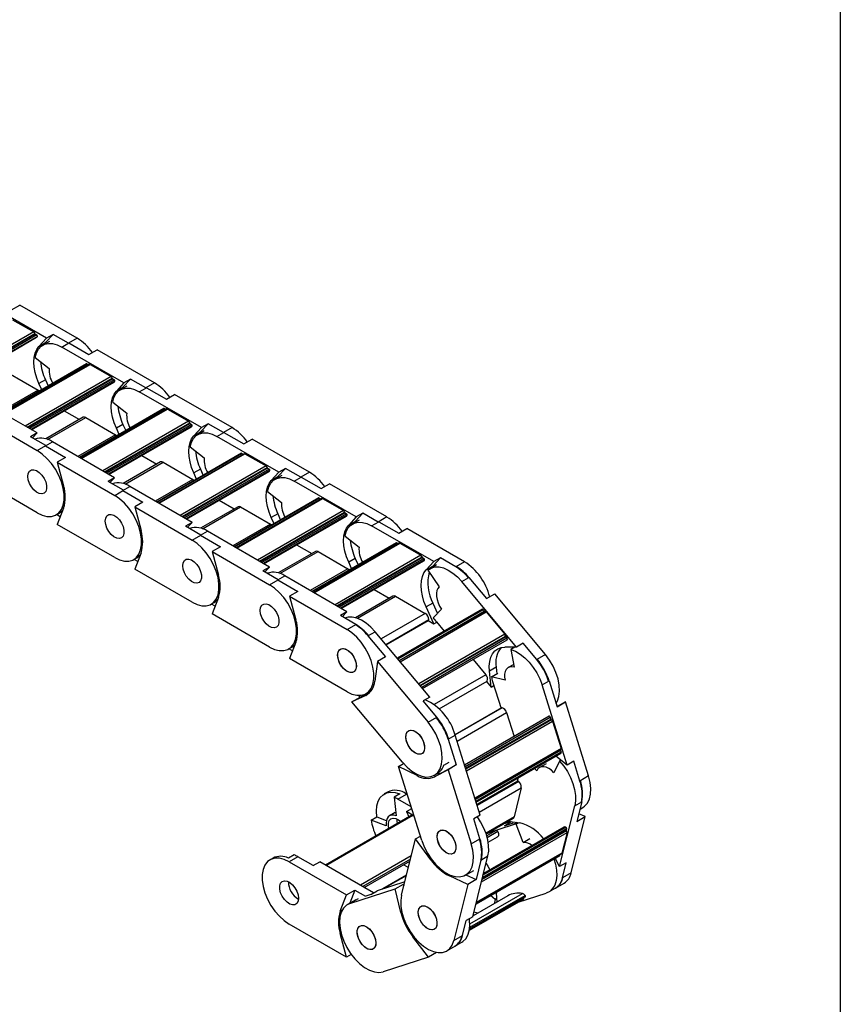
# Model space of a CAD drawing. Header units: millimetres. Extents: x 19 to 819, y 19 to 629.
# Tile 6 of 7: x 745 to 819, y 472 to 561. Entities that reach past the tile are written whole.
import ezdxf

# ---------------------------------------------------------------- set-up
doc = ezdxf.new("R2010")
doc.units = ezdxf.units.MM
doc.header["$LTSCALE"] = 3
doc.layers.add('TEXT', color=140, linetype='Continuous', lineweight=25)

msp = doc.modelspace()

# ---------------------------------------------------------------- linework, layer by layer
for p, q in [((747.402, 532.595), (741.788, 535.836)), ((744.234, 535.158), (744.977, 535.587)), ((750.167, 532.59), (744.977, 535.587)), ((744.334, 534.268), (746.243, 533.166)), ((746.243, 533.166), (738.479, 528.684)), ((738.652, 528.584), (746.343, 533.024)), ((746.385, 532.962), (738.727, 528.541)), ((746.519, 532.884), (738.861, 528.463)), ((746.577, 532.748), (739.008, 528.378)), ((739.039, 528.36), (746.51, 532.673)), ((746.385, 532.962), (746.519, 532.884)), ((747.402, 532.595), (746.712, 531.855)), ((747.306, 532.198), (747.996, 532.938)), ((747.996, 532.938), (747.402, 532.595)), ((749.382, 532.137), (747.996, 532.938)), ((750.167, 532.59), (749.382, 532.137)), ((746.712, 531.855), (747.306, 532.198)), ((747.658, 532.308), (747.064, 531.965)), ((747.306, 532.198), (747.17, 532.027)), ((748.788, 531.794), (749.425, 532.162)), ((754.402, 528.554), (748.788, 531.794)), ((749.425, 532.162), (751.235, 531.117)), ((746.386, 530.854), (747.65, 529.867)), ((751.235, 531.117), (751.977, 531.546)), ((757.168, 528.549), (751.977, 531.546)), ((751.013, 530.268), (743.374, 525.858)), ((743.4, 525.843), (751.058, 530.264)), ((751.259, 530.234), (743.526, 525.77)), ((743.57, 525.745), (751.334, 530.227)), ((751.058, 530.264), (751.184, 530.191)), ((751.334, 530.227), (753.243, 529.125)), ((743.941, 529.461), (746.635, 527.906)), ((753.243, 529.125), (745.479, 524.643)), ((745.653, 524.543), (753.344, 528.983)), ((753.385, 528.92), (745.727, 524.499)), ((753.385, 528.92), (753.519, 528.843)), ((754.306, 528.157), (754.996, 528.897)), ((754.996, 528.897), (754.402, 528.554)), ((756.383, 528.096), (754.996, 528.897)), ((753.519, 528.843), (745.861, 524.422)), ((753.577, 528.707), (746.009, 524.337)), ((746.04, 524.319), (753.511, 528.632)), ((747.306, 528.84), (746.712, 528.497)), ((746.966, 527.932), (746.712, 528.497)), ((747.306, 528.84), (747.56, 528.275)), ((754.402, 528.554), (753.712, 527.814)), ((753.712, 527.814), (754.306, 528.157)), ((754.658, 528.267), (754.064, 527.924)), ((754.306, 528.157), (754.171, 527.986)), ((755.789, 527.753), (756.425, 528.121)), ((757.168, 528.549), (756.383, 528.096)), ((756.425, 528.121), (758.235, 527.076)), ((746.553, 524.023), (740.94, 527.263)), ((746.635, 527.906), (743.231, 525.94)), ((761.403, 524.512), (755.789, 527.753)), ((758.235, 527.076), (758.977, 527.505)), ((764.168, 524.508), (758.977, 527.505)), ((758.013, 526.227), (750.374, 521.817)), ((750.401, 521.802), (758.058, 526.223)), ((753.386, 526.812), (754.65, 525.825)), ((758.058, 526.223), (758.184, 526.15)), ((741.37, 525.423), (746.561, 522.426)), ((750.717, 525.442), (747.328, 523.485)), ((747.497, 523.431), (750.942, 525.42)), ((749.009, 526.033), (750.375, 525.245)), ((758.259, 526.193), (750.526, 521.729)), ((750.57, 521.704), (758.334, 526.186)), ((750.942, 525.42), (753.636, 523.864)), ((758.334, 526.186), (760.244, 525.084)), ((760.244, 525.084), (752.48, 520.602)), ((752.653, 520.501), (760.344, 524.942)), ((760.386, 524.879), (752.728, 520.458)), ((760.519, 524.802), (752.861, 520.381)), ((760.578, 524.665), (753.009, 520.296)), ((753.04, 520.278), (760.511, 524.591)), ((754.306, 524.799), (753.712, 524.456)), ((753.966, 523.891), (753.712, 524.456)), ((754.306, 524.799), (754.56, 524.233)), ((760.386, 524.879), (760.519, 524.802)), ((761.403, 524.512), (760.713, 523.773)), ((761.307, 524.116), (761.997, 524.855)), ((761.997, 524.855), (761.403, 524.512)), ((763.383, 524.055), (761.997, 524.855)), ((764.168, 524.508), (763.383, 524.055)), ((746.553, 524.023), (745.959, 523.68)), ((747.346, 522.879), (745.959, 523.68)), ((746.138, 523.577), (746.553, 524.023)), ((753.636, 523.864), (750.232, 521.899)), ((760.713, 523.773), (761.307, 524.116)), ((761.658, 524.226), (761.064, 523.883)), ((761.307, 524.116), (761.171, 523.944)), ((762.789, 523.712), (763.426, 524.079)), ((768.403, 520.471), (762.789, 523.712)), ((763.426, 524.079), (765.235, 523.035)), ((746.561, 522.426), (747.346, 522.879)), ((747.303, 522.855), (747.94, 523.222)), ((747.303, 522.855), (749.113, 521.81)), ((753.554, 519.981), (747.94, 523.222)), ((760.387, 522.771), (761.651, 521.784)), ((765.235, 523.035), (765.978, 523.463)), ((771.168, 520.467), (765.978, 523.463)), ((749.113, 521.81), (748.371, 521.381)), ((756.009, 521.992), (757.375, 521.203)), ((765.014, 522.186), (757.375, 517.776)), ((757.401, 517.76), (765.059, 522.181)), ((765.26, 522.152), (757.527, 517.688)), ((757.571, 517.662), (765.335, 522.145)), ((765.059, 522.181), (765.185, 522.109)), ((765.335, 522.145), (767.244, 521.042)), ((748.371, 521.381), (753.561, 518.385)), ((748.371, 521.381), (748.943, 519.235)), ((757.717, 521.401), (754.328, 519.444)), ((754.497, 519.39), (757.942, 521.378)), ((757.942, 521.378), (760.636, 519.823)), ((767.244, 521.042), (759.48, 516.56)), ((759.653, 516.46), (767.345, 520.9)), ((767.386, 520.838), (759.728, 516.417)), ((767.52, 520.761), (759.862, 516.34)), ((767.578, 520.624), (760.009, 516.255)), ((760.041, 516.237), (767.511, 520.549)), ((761.307, 520.758), (760.713, 520.415)), ((760.967, 519.849), (760.713, 520.415)), ((761.307, 520.758), (761.561, 520.192)), ((767.386, 520.838), (767.52, 520.761)), ((768.403, 520.471), (767.713, 519.732)), ((767.713, 519.732), (768.307, 520.074)), ((768.659, 520.185), (768.065, 519.842)), ((768.307, 520.074), (768.171, 519.903)), ((768.307, 520.074), (768.997, 520.814)), ((768.997, 520.814), (768.403, 520.471)), ((770.383, 520.014), (768.997, 520.814)), ((769.789, 519.671), (770.426, 520.038)), ((771.168, 520.467), (770.383, 520.014)), ((770.426, 520.038), (772.236, 518.993)), ((746.561, 516.792), (741.37, 519.789)), ((753.554, 519.981), (752.96, 519.638)), ((754.346, 518.838), (752.96, 519.638)), ((753.138, 519.536), (753.554, 519.981)), ((754.304, 518.814), (754.94, 519.181)), ((760.554, 515.94), (754.94, 519.181)), ((760.636, 519.823), (757.232, 517.858)), ((775.403, 516.43), (769.789, 519.671)), ((772.236, 518.993), (772.978, 519.422)), ((778.169, 516.426), (772.978, 519.422)), ((753.561, 518.385), (754.346, 518.838)), ((754.304, 518.814), (756.114, 517.769)), ((767.387, 518.73), (768.651, 517.743)), ((756.114, 517.769), (755.371, 517.34)), ((755.371, 517.34), (760.562, 514.344)), ((755.371, 517.34), (755.943, 515.194)), ((764.717, 517.359), (761.328, 515.403)), ((761.498, 515.349), (764.942, 517.337)), ((763.01, 517.951), (764.376, 517.162)), ((772.014, 518.145), (764.375, 513.734)), ((764.401, 513.719), (772.059, 518.14)), ((772.26, 518.111), (764.527, 513.647)), ((764.571, 513.621), (772.335, 518.103)), ((764.942, 517.337), (767.636, 515.782)), ((772.059, 518.14), (772.185, 518.067)), ((772.335, 518.103), (774.244, 517.001)), ((748.286, 516.621), (748.562, 516.78)), ((748.641, 516.449), (748.314, 516.637)), ((748.943, 517.233), (748.371, 515.747)), ((774.244, 517.001), (766.48, 512.519)), ((766.654, 512.419), (774.345, 516.859)), ((774.386, 516.797), (766.728, 512.376)), ((774.52, 516.719), (766.862, 512.299)), ((774.578, 516.583), (767.01, 512.214)), ((767.041, 512.195), (774.512, 516.508)), ((768.307, 516.716), (767.713, 516.373)), ((768.307, 516.716), (768.561, 516.151)), ((774.386, 516.797), (774.52, 516.719)), ((775.403, 516.43), (774.713, 515.69)), ((775.307, 516.033), (775.997, 516.773)), ((775.997, 516.773), (775.403, 516.43)), ((777.384, 515.973), (775.997, 516.773)), ((778.169, 516.426), (777.384, 515.973)), ((753.561, 512.751), (748.371, 515.747)), ((760.554, 515.94), (759.96, 515.597)), ((761.347, 514.797), (759.96, 515.597)), ((760.138, 515.494), (760.554, 515.94)), ((767.636, 515.782), (764.232, 513.817)), ((767.967, 515.808), (767.713, 516.373)), ((774.713, 515.69), (775.307, 516.033)), ((775.659, 516.143), (775.065, 515.8)), ((775.307, 516.033), (775.172, 515.862)), ((776.79, 515.63), (777.426, 515.997)), ((782.404, 512.389), (776.79, 515.63)), ((777.426, 515.997), (779.236, 514.952)), ((760.562, 514.344), (761.347, 514.797)), ((761.304, 514.772), (761.941, 515.14)), ((761.304, 514.772), (763.114, 513.728)), ((767.554, 511.899), (761.941, 515.14)), ((774.387, 514.689), (775.651, 513.702)), ((779.236, 514.952), (779.978, 515.381)), ((785.169, 512.384), (779.978, 515.381)), ((770.01, 513.909), (771.376, 513.121)), ((779.015, 514.103), (771.375, 509.693)), ((771.402, 509.678), (779.06, 514.099)), ((779.26, 514.07), (771.527, 509.605)), ((771.571, 509.58), (779.335, 514.062)), ((779.06, 514.099), (779.185, 514.026)), ((779.335, 514.062), (781.245, 512.96)), ((755.943, 513.192), (755.371, 511.706)), ((763.114, 513.728), (762.371, 513.299)), ((762.371, 513.299), (767.562, 510.303)), ((762.371, 513.299), (762.944, 511.153)), ((771.718, 513.318), (768.329, 511.362)), ((768.498, 511.307), (771.943, 513.296)), ((771.943, 513.296), (774.637, 511.741)), ((781.245, 512.96), (773.481, 508.478)), ((755.286, 512.58), (755.562, 512.739)), ((755.641, 512.407), (755.314, 512.596)), ((773.654, 508.378), (781.345, 512.818)), ((781.387, 512.755), (773.729, 508.335)), ((781.52, 512.678), (773.863, 508.257)), ((781.579, 512.542), (774.01, 508.172)), ((774.041, 508.154), (781.512, 512.467)), ((775.307, 512.675), (774.713, 512.332)), ((774.967, 511.767), (774.713, 512.332)), ((775.307, 512.675), (775.561, 512.11)), ((781.387, 512.755), (781.52, 512.678)), ((782.404, 512.389), (781.714, 511.649)), ((781.714, 511.649), (782.308, 511.992)), ((782.659, 512.102), (782.065, 511.759)), ((782.308, 511.992), (782.172, 511.821)), ((782.308, 511.992), (782.998, 512.732)), ((782.998, 512.732), (782.404, 512.389)), ((784.384, 511.931), (782.998, 512.732)), ((785.169, 512.384), (784.384, 511.931)), ((760.562, 508.71), (755.371, 511.706)), ((767.554, 511.899), (766.961, 511.556)), ((768.347, 510.756), (766.961, 511.556)), ((767.139, 511.453), (767.554, 511.899)), ((768.305, 510.731), (768.941, 511.099)), ((774.555, 507.858), (768.941, 511.099)), ((774.637, 511.741), (771.233, 509.776)), ((781.874, 511.621), (782.882, 510.122)), ((767.562, 510.303), (768.347, 510.756)), ((768.305, 510.731), (770.114, 509.686)), ((784.944, 510.587), (785.581, 510.954)), ((789.89, 504.665), (784.944, 510.587)), ((785.581, 510.954), (787.175, 509.045)), ((770.114, 509.686), (769.372, 509.258)), ((777.01, 509.868), (778.376, 509.08)), ((787.175, 509.045), (787.918, 509.474)), ((792.491, 503.998), (787.918, 509.474)), ((762.287, 508.539), (762.562, 508.698)), ((762.642, 508.366), (762.315, 508.555)), ((762.944, 509.15), (762.371, 507.665)), ((769.372, 509.258), (774.562, 506.261)), ((769.372, 509.258), (769.944, 507.112)), ((778.718, 509.277), (775.329, 507.321)), ((775.498, 507.266), (778.943, 509.255)), ((778.943, 509.255), (781.637, 507.699)), ((782.308, 508.634), (781.714, 508.291)), ((782.308, 508.634), (782.728, 507.698)), ((767.562, 504.668), (762.371, 507.665)), ((774.555, 507.858), (773.961, 507.515)), ((774.139, 507.412), (774.555, 507.858)), ((781.637, 507.699), (777.647, 505.396)), ((786.779, 508.081), (779.104, 503.651)), ((779.146, 503.601), (786.854, 508.05)), ((779.264, 503.46), (786.971, 507.909)), ((787.024, 507.89), (779.291, 503.427)), ((779.361, 503.343), (787.147, 507.838)), ((782.404, 506.755), (781.714, 508.291)), ((783.11, 508.084), (782.355, 507.321)), ((786.854, 508.05), (786.971, 507.909)), ((787.147, 507.838), (788.829, 505.824)), ((775.347, 506.714), (773.961, 507.515)), ((774.562, 506.261), (775.347, 506.714)), ((778.061, 504.9), (781.955, 507.148)), ((778.089, 504.866), (781.924, 507.08)), ((781.883, 507.056), (782.404, 506.755)), ((782.404, 506.755), (782.674, 506.911)), ((782.636, 506.956), (783.35, 506.101)), ((776.459, 505.688), (777.095, 506.056)), ((782.041, 500.134), (777.095, 506.056)), ((788.829, 505.824), (781.043, 501.329)), ((769.944, 505.109), (769.372, 503.624)), ((776.459, 505.688), (778.053, 503.779)), ((781.151, 501.2), (788.883, 505.664)), ((788.904, 505.595), (781.196, 501.146)), ((789.022, 505.454), (781.314, 501.005)), ((781.389, 500.914), (789.037, 505.329)), ((788.904, 505.595), (789.022, 505.454)), ((790.484, 505.008), (789.89, 504.665)), ((791.706, 503.545), (790.484, 505.008)), ((769.287, 504.498), (769.563, 504.657)), ((769.642, 504.325), (769.315, 504.514)), ((789.89, 504.665), (788.816, 504.659)), ((789.73, 504.664), (789.375, 504.458)), ((789.375, 504.458), (789.681, 502.842)), ((792.491, 503.998), (791.706, 503.545)), ((774.562, 500.627), (769.372, 503.624)), ((777.311, 503.351), (777.071, 501.577)), ((778.053, 503.779), (777.311, 503.351)), ((777.311, 503.351), (781.884, 497.875)), ((785.956, 503.551), (787.112, 502.166)), ((789.635, 503.088), (789.14, 502.802)), ((788.034, 502.838), (787.44, 502.495)), ((787.582, 501.034), (787.44, 502.495)), ((787.613, 501.962), (788.207, 502.305)), ((788.034, 502.838), (788.092, 502.239)), ((787.112, 502.166), (782.43, 499.463)), ((782.885, 499.078), (787.242, 501.593)), ((782.889, 499.073), (787.223, 501.575)), ((787.16, 501.539), (787.582, 501.034)), ((788.846, 501.659), (787.613, 501.962)), ((787.726, 501.537), (788.482, 499.122)), ((792.189, 501.236), (792.826, 501.603)), ((792.826, 501.603), (793.557, 499.27)), ((775.745, 500.148), (776.618, 500.544)), ((776.453, 500.403), (776.251, 500.286)), ((776.287, 500.456), (776.563, 500.616)), ((787.582, 501.034), (787.837, 501.181)), ((794.457, 493.997), (792.189, 501.236)), ((776.251, 500.286), (775.003, 499.72)), ((775.003, 499.72), (775.745, 500.148)), ((779.576, 494.244), (775.003, 499.72)), ((775.745, 500.148), (775.622, 500.295)), ((782.041, 500.134), (781.447, 499.791)), ((782.669, 498.328), (781.447, 499.791)), ((794.299, 499.698), (793.547, 499.299)), ((793.557, 499.27), (794.299, 499.698)), ((796.396, 493.005), (794.299, 499.698)), ((788.542, 499.157), (784.333, 496.727)), ((788.574, 499.164), (784.336, 496.717)), ((784.515, 496.148), (788.993, 498.734)), ((788.993, 498.734), (789.668, 496.579)), ((781.884, 497.875), (782.669, 498.328)), ((792.828, 498.403), (785.19, 493.993)), ((785.227, 493.873), (792.931, 498.321)), ((785.281, 493.701), (792.985, 498.148)), ((793.033, 498.093), (785.303, 493.631)), ((785.355, 493.465), (793.14, 497.959)), ((792.931, 498.321), (792.985, 498.148)), ((793.14, 497.959), (793.911, 495.497)), ((783.704, 496.338), (784.34, 496.705)), ((783.704, 496.338), (784.435, 494.004)), ((786.608, 489.466), (784.34, 496.705)), ((793.911, 495.497), (786.126, 491.003)), ((786.156, 490.909), (793.889, 495.373)), ((793.871, 495.32), (786.167, 490.872)), ((793.925, 495.147), (786.221, 490.7)), ((786.239, 490.644), (793.912, 495.073)), ((793.871, 495.32), (793.925, 495.147)), ((783.323, 493.999), (783.789, 494.269)), ((793.782, 494.355), (793.257, 493.305)), ((794.457, 493.997), (793.451, 494.807)), ((793.916, 494.432), (793.782, 494.355)), ((795.051, 494.339), (794.457, 493.997)), ((795.611, 492.552), (795.051, 494.339)), ((779.229, 493.876), (779.672, 494.132)), ((781.326, 487.183), (779.229, 493.876)), ((780.899, 493.041), (779.229, 493.876)), ((783.692, 493.575), (782.485, 492.934)), ((782.485, 492.934), (783.228, 493.363)), ((783.228, 493.363), (784.435, 494.004)), ((784.435, 494.004), (783.692, 493.575)), ((783.692, 493.575), (785.789, 486.882)), ((791.712, 493.476), (791.51, 493.687)), ((792.562, 494.118), (791.968, 493.775)), ((781.004, 493.102), (780.899, 493.041)), ((782.455, 493.072), (782.73, 493.231)), ((789.984, 492.543), (786.308, 490.422)), ((790.085, 492.517), (786.331, 490.35)), ((790.025, 492.829), (789.949, 492.523)), ((796.396, 493.005), (795.611, 492.552)), ((778.21, 491.547), (777.934, 491.388)), ((786.52, 489.747), (790.316, 491.938)), ((790.316, 491.938), (789.659, 489.3)), ((779.329, 491.382), (778.82, 491.088)), ((778.82, 491.088), (779.007, 489.403)), ((779.15, 490.923), (779.935, 491.376)), ((780.375, 490.216), (779.15, 490.923)), ((780.029, 491.322), (779.935, 491.376)), ((795.151, 490.306), (795.787, 490.674)), ((795.787, 490.674), (795.346, 488.902)), ((779.943, 489.78), (780.425, 490.058)), ((779.943, 489.78), (780.157, 489.302)), ((780.638, 489.379), (779.943, 489.78)), ((793.781, 484.81), (795.151, 490.306)), ((795.623, 490.014), (795.889, 490.167)), ((780.422, 489.455), (772.615, 484.948)), ((772.659, 484.923), (780.497, 489.448)), ((776.748, 489.004), (777.257, 489.298)), ((778.106, 488.497), (776.748, 489.004)), ((777.257, 489.298), (778.116, 488.977)), ((778.909, 489.699), (778.4, 489.405)), ((780.497, 489.448), (780.642, 489.364)), ((786.608, 489.466), (786.014, 489.123)), ((786.574, 487.335), (786.014, 489.123)), ((789.659, 489.3), (787.116, 487.833)), ((787.137, 487.771), (789.575, 489.178)), ((789.36, 488.873), (788.648, 488.643)), ((789.42, 488.865), (788.787, 488.499)), ((789.106, 488.908), (790.174, 488.762)), ((789.542, 488.848), (789.51, 488.722)), ((794.822, 484.248), (796.088, 489.33)), ((795.346, 488.902), (796.088, 489.33)), ((796.088, 489.33), (795.518, 489.592)), ((794.402, 488.045), (786.77, 483.639)), ((786.794, 483.735), (794.379, 488.114)), ((786.826, 483.865), (794.412, 488.245)), ((786.877, 484.068), (794.34, 488.377)), ((794.167, 488.374), (786.905, 484.182)), ((788.053, 488.085), (787.195, 487.589)), ((787.208, 487.812), (788.053, 488.085)), ((788.202, 487.978), (787.24, 487.423)), ((789.577, 488.593), (787.269, 487.847)), ((788.787, 488.499), (789.513, 488.734)), ((789.928, 488.796), (789.577, 488.593)), ((789.852, 488.649), (790.072, 488.776)), ((790.497, 486.995), (789.852, 488.649)), ((794.412, 488.245), (794.379, 488.114)), ((779.484, 482.231), (780.75, 487.313)), ((780.75, 487.313), (781.203, 487.575)), ((782.135, 485.429), (780.75, 487.313)), ((785.789, 486.882), (786.574, 487.335)), ((786.716, 483.422), (794.448, 487.885)), ((787.326, 487.016), (788.176, 487.507)), ((790.497, 486.995), (791.091, 487.338)), ((794.448, 487.885), (793.982, 486.016)), ((767.879, 485.583), (767.604, 485.424)), ((769.783, 485.871), (769.274, 485.577)), ((770.113, 485.706), (769.329, 485.253)), ((771.5, 484.906), (770.113, 485.706)), ((780.366, 485.771), (775.777, 483.123)), ((780.295, 485.485), (775.989, 483)), ((776.121, 482.924), (780.25, 485.308)), ((782.204, 485.469), (782.135, 485.429)), ((785.933, 480.279), (787.302, 485.775)), ((786.222, 481.439), (793.795, 485.811)), ((786.666, 485.408), (786.224, 483.636)), ((793.812, 485.835), (786.226, 481.456)), ((786.243, 481.524), (793.954, 485.975)), ((793.982, 486.016), (786.25, 481.553)), ((786.666, 485.408), (787.302, 485.775)), ((793.781, 484.81), (793.382, 485.573)), ((793.829, 485.903), (793.812, 485.835)), ((769.329, 485.253), (774.519, 482.257)), ((771.5, 484.906), (772.094, 485.249)), ((776.964, 482.437), (772.094, 485.249)), ((779.684, 484.981), (780.108, 484.736)), ((785.282, 484.044), (786.025, 484.473)), ((794.375, 485.153), (793.781, 484.81)), ((794.037, 483.795), (794.375, 485.153)), ((779.93, 484.022), (777.801, 482.793)), ((777.806, 482.795), (779.93, 484.021)), ((779.943, 484.146), (779.967, 484.172)), ((779.943, 484.146), (779.959, 484.137)), ((783.817, 483.97), (783.927, 484.034)), ((785.482, 483.207), (783.817, 483.97)), ((785.305, 484.057), (786.224, 483.636)), ((786.224, 483.636), (785.482, 483.207)), ((794.822, 484.248), (794.037, 483.795)), ((774.519, 482.257), (775.262, 482.686)), ((775.262, 482.686), (774.804, 481.499)), ((774.829, 481.483), (778.922, 482.805)), ((775.262, 482.686), (776.233, 482.125)), ((776.707, 482.289), (777.301, 482.632)), ((779.783, 483.434), (777.301, 482.632)), ((778.922, 482.805), (779.665, 483.233)), ((779.438, 480.669), (778.922, 482.805)), ((779.665, 483.233), (779.74, 483.258)), ((779.665, 483.233), (779.699, 483.094)), ((785.482, 483.207), (784.215, 478.125)), ((792.802, 482.517), (793.439, 482.885)), ((793.396, 482.86), (794.181, 483.313)), ((773.947, 480.771), (774.519, 482.257)), ((775.346, 481.812), (774.604, 481.383)), ((775.571, 481.911), (774.829, 481.483)), ((776.707, 482.289), (776.275, 482.149)), ((785.622, 479.049), (790.527, 481.881)), ((790.552, 481.994), (785.64, 479.159)), ((785.643, 479.179), (790.676, 482.084)), ((785.658, 479.321), (790.661, 482.209)), ((785.667, 479.641), (790.411, 482.38)), ((789.1, 482.171), (785.951, 480.353)), ((787.959, 481.846), (787.52, 482.189)), ((787.959, 481.846), (787.856, 481.453)), ((788.109, 481.933), (787.959, 481.846)), ((788.082, 482.513), (788.088, 482.411)), ((788.123, 481.607), (788.088, 482.411)), ((790.034, 481.596), (792.577, 482.418)), ((774.124, 480.874), (773.947, 480.771)), ((779.514, 480.713), (779.438, 480.669)), ((785, 478.578), (785.339, 479.936)), ((785.933, 480.279), (785.339, 479.936)), ((786.372, 480.596), (786.034, 480.684)), ((774.519, 476.623), (769.329, 479.619)), ((773.947, 478.769), (774.022, 478.812)), ((774.519, 476.623), (773.947, 478.769)), ((780.504, 478.474), (780.573, 478.514)), ((781.922, 476.63), (780.504, 478.474)), ((784.215, 478.125), (785, 478.578)), ((783.575, 477.19), (784.359, 477.644)), ((784.317, 477.619), (784.953, 477.986)), ((774.948, 476.87), (774.519, 476.623)), ((781.922, 476.63), (777.829, 475.308)), ((782.657, 477.054), (781.922, 476.63))]:
    msp.add_line(p, q)
at = {"flags": 128}
for points in [[(746.712, 528.497), (746.515, 528.995), (746.371, 529.493), (746.283, 529.978), (746.253, 530.441), (746.283, 530.869), (746.371, 531.253), (746.515, 531.585), (746.712, 531.855)], [(746.386, 530.854), (746.496, 531.264), (746.676, 531.606), (746.92, 531.867), (747.22, 532.041), (747.569, 532.121), (747.954, 532.106), (748.365, 531.996), (748.788, 531.794)], [(753.386, 526.812), (753.496, 527.223), (753.676, 527.564), (753.92, 527.826), (754.221, 527.999), (754.569, 528.08), (754.954, 528.065), (755.365, 527.955), (755.789, 527.753)], [(746.635, 527.906), (746.697, 527.863), (746.755, 527.81)], [(753.712, 524.456), (753.515, 524.954), (753.371, 525.452), (753.283, 525.937), (753.254, 526.4), (753.283, 526.828), (753.371, 527.212), (753.515, 527.543), (753.712, 527.814)], [(753.636, 523.864), (753.698, 523.821), (753.755, 523.769)], [(760.713, 520.415), (760.516, 520.913), (760.371, 521.41), (760.284, 521.896), (760.254, 522.358), (760.284, 522.787), (760.371, 523.171), (760.516, 523.502), (760.713, 523.773)], [(760.387, 522.771), (760.497, 523.182), (760.676, 523.523), (760.92, 523.785), (761.221, 523.958), (761.569, 524.039), (761.955, 524.024), (762.366, 523.914), (762.789, 523.712)], [(746.561, 516.792), (747.009, 516.581), (747.442, 516.474), (747.845, 516.473), (748.205, 516.579), (748.508, 516.788), (748.745, 517.093), (748.907, 517.484), (748.99, 517.947), (748.99, 518.467), (748.907, 519.026), (748.745, 519.604), (748.508, 520.183), (748.205, 520.742), (747.845, 521.263), (747.442, 521.727), (747.009, 522.119), (746.561, 522.426)], [(745.712, 520.099), (745.75, 520.366), (745.86, 520.566), (746.032, 520.681), (746.251, 520.7), (746.498, 520.623), (746.75, 520.455), (746.985, 520.213), (747.183, 519.917), (747.326, 519.593), (747.4, 519.271), (747.4, 518.979), (747.326, 518.743), (747.183, 518.584), (746.985, 518.516), (746.75, 518.545), (746.498, 518.669), (746.251, 518.876), (746.032, 519.148), (745.86, 519.462), (745.75, 519.788), (745.712, 520.099)], [(745.712, 520.099), (745.75, 520.366), (745.86, 520.566), (746.032, 520.681), (746.251, 520.7), (746.498, 520.623), (746.75, 520.455), (746.985, 520.213), (747.183, 519.917), (747.326, 519.593), (747.4, 519.271), (747.4, 518.979), (747.326, 518.743), (747.183, 518.584), (746.985, 518.516), (746.75, 518.545), (746.498, 518.669), (746.251, 518.876), (746.032, 519.148), (745.86, 519.462), (745.75, 519.788), (745.712, 520.099)], [(767.387, 518.73), (767.497, 519.141), (767.677, 519.482), (767.921, 519.743), (768.221, 519.917), (768.57, 519.998), (768.955, 519.983), (769.366, 519.873), (769.789, 519.671)], [(760.636, 519.823), (760.698, 519.78), (760.755, 519.727)], [(767.713, 516.373), (767.516, 516.872), (767.372, 517.369), (767.284, 517.855), (767.254, 518.317), (767.284, 518.745), (767.372, 519.13), (767.516, 519.461), (767.713, 519.732)], [(753.561, 512.751), (754.01, 512.54), (754.443, 512.432), (754.846, 512.431), (755.205, 512.537), (755.508, 512.746), (755.745, 513.052), (755.908, 513.442), (755.99, 513.906), (755.99, 514.426), (755.908, 514.984), (755.745, 515.563), (755.508, 516.142), (755.205, 516.701), (754.846, 517.222), (754.443, 517.686), (754.01, 518.078), (753.561, 518.385)], [(748.562, 516.78), (748.671, 516.853), (748.866, 517.034)], [(752.713, 516.058), (752.751, 516.325), (752.86, 516.525), (753.032, 516.639), (753.251, 516.659), (753.498, 516.582), (753.75, 516.414), (753.986, 516.172), (754.183, 515.875), (754.326, 515.552), (754.4, 515.23), (754.4, 514.938), (754.326, 514.701), (754.183, 514.542), (753.986, 514.474), (753.75, 514.504), (753.498, 514.627), (753.251, 514.835), (753.032, 515.107), (752.86, 515.421), (752.751, 515.747), (752.713, 516.058)], [(752.713, 516.058), (752.751, 516.325), (752.86, 516.525), (753.032, 516.639), (753.251, 516.659), (753.498, 516.582), (753.75, 516.414), (753.986, 516.172), (754.183, 515.875), (754.326, 515.552), (754.4, 515.23), (754.4, 514.938), (754.326, 514.701), (754.183, 514.542), (753.986, 514.474), (753.75, 514.504), (753.498, 514.627), (753.251, 514.835), (753.032, 515.107), (752.86, 515.421), (752.751, 515.747), (752.713, 516.058)], [(767.636, 515.782), (767.698, 515.739), (767.756, 515.686)], [(774.713, 512.332), (774.516, 512.83), (774.372, 513.328), (774.284, 513.814), (774.255, 514.276), (774.284, 514.704), (774.372, 515.088), (774.516, 515.42), (774.713, 515.69)], [(774.387, 514.689), (774.497, 515.099), (774.677, 515.441), (774.921, 515.702), (775.222, 515.876), (775.57, 515.956), (775.955, 515.941), (776.366, 515.831), (776.79, 515.63)], [(760.562, 508.71), (761.01, 508.499), (761.443, 508.391), (761.846, 508.39), (762.205, 508.496), (762.509, 508.705), (762.745, 509.01), (762.908, 509.401), (762.991, 509.864), (762.991, 510.384), (762.908, 510.943), (762.745, 511.522), (762.509, 512.101), (762.205, 512.66), (761.846, 513.18), (761.443, 513.645), (761.01, 514.037), (760.562, 514.344)], [(755.562, 512.739), (755.672, 512.811), (755.867, 512.993)], [(759.713, 512.017), (759.751, 512.284), (759.861, 512.483), (760.033, 512.598), (760.252, 512.618), (760.498, 512.54), (760.751, 512.373), (760.986, 512.13), (761.184, 511.834), (761.326, 511.511), (761.401, 511.188), (761.401, 510.896), (761.326, 510.66), (761.184, 510.501), (760.986, 510.433), (760.751, 510.462), (760.498, 510.586), (760.252, 510.794), (760.033, 511.066), (759.861, 511.379), (759.751, 511.706), (759.713, 512.017)], [(759.713, 512.017), (759.751, 512.284), (759.861, 512.483), (760.033, 512.598), (760.252, 512.618), (760.498, 512.54), (760.751, 512.373), (760.986, 512.13), (761.184, 511.834), (761.326, 511.511), (761.401, 511.188), (761.401, 510.896), (761.326, 510.66), (761.184, 510.501), (760.986, 510.433), (760.751, 510.462), (760.498, 510.586), (760.252, 510.794), (760.033, 511.066), (759.861, 511.379), (759.751, 511.706), (759.713, 512.017)], [(774.637, 511.741), (774.699, 511.698), (774.756, 511.645)], [(781.714, 508.291), (781.517, 508.789), (781.373, 509.287), (781.285, 509.772), (781.255, 510.235), (781.285, 510.663), (781.373, 511.047), (781.517, 511.379), (781.714, 511.649)], [(781.874, 511.621), (782.165, 511.811), (782.506, 511.908), (782.886, 511.91), (783.293, 511.816), (783.715, 511.63), (784.14, 511.358), (784.554, 511.006), (784.944, 510.587)], [(767.562, 504.668), (768.01, 504.458), (768.443, 504.35), (768.846, 504.349), (769.206, 504.455), (769.509, 504.664), (769.746, 504.969), (769.908, 505.36), (769.991, 505.823), (769.991, 506.343), (769.908, 506.902), (769.746, 507.48), (769.509, 508.059), (769.206, 508.619), (768.846, 509.139), (768.443, 509.604), (768.01, 509.996), (767.562, 510.303)], [(782.882, 510.122), (782.757, 509.968), (782.674, 509.765), (782.636, 509.523), (782.645, 509.25), (782.7, 508.957), (782.798, 508.658), (782.937, 508.363), (783.11, 508.084)], [(762.562, 508.698), (762.672, 508.77), (762.867, 508.951)], [(766.714, 507.975), (766.751, 508.242), (766.861, 508.442), (767.033, 508.557), (767.252, 508.577), (767.499, 508.499), (767.751, 508.332), (767.986, 508.089), (768.184, 507.793), (768.327, 507.469), (768.401, 507.147), (768.401, 506.855), (768.327, 506.619), (768.184, 506.46), (767.986, 506.392), (767.751, 506.421), (767.499, 506.545), (767.252, 506.752), (767.033, 507.025), (766.861, 507.338), (766.751, 507.665), (766.714, 507.975)], [(766.714, 507.975), (766.751, 508.242), (766.861, 508.442), (767.033, 508.557), (767.252, 508.577), (767.499, 508.499), (767.751, 508.332), (767.986, 508.089), (768.184, 507.793), (768.327, 507.469), (768.401, 507.147), (768.401, 506.855), (768.327, 506.619), (768.184, 506.46), (767.986, 506.392), (767.751, 506.421), (767.499, 506.545), (767.252, 506.752), (767.033, 507.025), (766.861, 507.338), (766.751, 507.665), (766.714, 507.975)], [(786.854, 508.05), (786.839, 508.065), (786.823, 508.077), (786.808, 508.083), (786.793, 508.085), (786.78, 508.082), (786.779, 508.081)], [(777.095, 506.056), (776.705, 506.475), (776.291, 506.827), (775.866, 507.099), (775.444, 507.285), (775.037, 507.379), (774.657, 507.377), (774.346, 507.292)], [(774.562, 500.627), (775.011, 500.416), (775.444, 500.309), (775.847, 500.308), (776.206, 500.414), (776.509, 500.623), (776.746, 500.928), (776.909, 501.319), (776.992, 501.782), (776.992, 502.302), (776.909, 502.861), (776.746, 503.439), (776.509, 504.018), (776.206, 504.577), (775.847, 505.098), (775.444, 505.562), (775.011, 505.955), (774.562, 506.261)], [(769.563, 504.657), (769.673, 504.729), (769.867, 504.91)], [(789.037, 505.329), (789.042, 505.333), (789.05, 505.344), (789.054, 505.359), (789.055, 505.377), (789.052, 505.396), (789.045, 505.417), (789.035, 505.436), (789.022, 505.454)], [(773.714, 503.934), (773.752, 504.201), (773.861, 504.401), (774.033, 504.516), (774.252, 504.535), (774.499, 504.458), (774.751, 504.291), (774.987, 504.048), (775.184, 503.752), (775.327, 503.428), (775.401, 503.106), (775.401, 502.814), (775.327, 502.578), (775.184, 502.419), (774.987, 502.351), (774.751, 502.38), (774.499, 502.504), (774.252, 502.711), (774.033, 502.984), (773.861, 503.297), (773.752, 503.624), (773.714, 503.934)], [(773.815, 504.339), (773.966, 504.486), (774.171, 504.54), (774.41, 504.496), (774.663, 504.359), (774.907, 504.141), (775.12, 503.861), (775.284, 503.544), (775.383, 503.218), (775.41, 502.912), (775.361, 502.653), (775.242, 502.465), (775.062, 502.364), (774.837, 502.359), (774.589, 502.45), (774.337, 502.629), (774.106, 502.881), (773.916, 503.183), (773.782, 503.509), (773.719, 503.828), (773.73, 504.113), (773.815, 504.339)], [(787.44, 502.495), (787.424, 502.95), (787.467, 503.37), (787.568, 503.743), (787.724, 504.061), (787.933, 504.317), (788.188, 504.504), (788.485, 504.619), (788.816, 504.659)], [(789.375, 504.458), (789.795, 504.291), (790.22, 504.036), (790.637, 503.7), (791.034, 503.293), (791.398, 502.829), (791.718, 502.321), (791.984, 501.785), (792.189, 501.236)], [(793.462, 499.573), (793.583, 499.787), (793.719, 500.204), (793.775, 500.688), (793.747, 501.223), (793.637, 501.79), (793.449, 502.371), (793.189, 502.946), (792.866, 503.494), (792.491, 503.998)], [(789.681, 502.842), (789.463, 502.879), (789.264, 502.855), (789.093, 502.772), (788.957, 502.633), (788.861, 502.444), (788.81, 502.212), (788.805, 501.947), (788.846, 501.659)], [(787.223, 501.575), (787.23, 501.58), (787.242, 501.593)], [(776.563, 500.616), (776.673, 500.688), (776.831, 500.828)], [(788.574, 499.164), (788.556, 499.162), (788.542, 499.157)], [(779.576, 494.244), (779.99, 493.802), (780.43, 493.437), (780.88, 493.161), (781.325, 492.984), (781.749, 492.912), (782.139, 492.946), (782.481, 493.087), (782.763, 493.329), (782.976, 493.664), (783.113, 494.081), (783.168, 494.565), (783.14, 495.1), (783.031, 495.667), (782.842, 496.248), (782.582, 496.823), (782.259, 497.371), (781.884, 497.875)], [(792.931, 498.321), (792.923, 498.341), (792.912, 498.36), (792.899, 498.377), (792.883, 498.391), (792.868, 498.401), (792.852, 498.406), (792.838, 498.406), (792.828, 498.403)], [(780.387, 497.154), (780.631, 497.09), (780.884, 496.934), (781.123, 496.701), (781.327, 496.41), (781.478, 496.089), (781.563, 495.765), (781.573, 495.467), (781.509, 495.222), (781.375, 495.051), (781.184, 494.97), (780.953, 494.985), (780.702, 495.096), (780.453, 495.293), (780.229, 495.558), (780.049, 495.867), (779.93, 496.193), (779.882, 496.508), (779.909, 496.783), (780.009, 496.993), (780.173, 497.12), (780.387, 497.154)], [(779.982, 496.955), (780.134, 497.101), (780.338, 497.155), (780.578, 497.111), (780.83, 496.974), (781.074, 496.756), (781.287, 496.476), (781.451, 496.159), (781.551, 495.833), (781.577, 495.527), (781.529, 495.268), (781.409, 495.08), (781.229, 494.979), (781.005, 494.974), (780.756, 495.065), (780.505, 495.245), (780.274, 495.497), (780.083, 495.799), (779.95, 496.124), (779.886, 496.443), (779.897, 496.729), (779.982, 496.955)], [(793.782, 494.355), (794.153, 493.901), (794.483, 493.401), (794.762, 492.869), (794.98, 492.322), (795.131, 491.776), (795.212, 491.247), (795.218, 490.752), (795.151, 490.306)], [(793.257, 493.305), (793.037, 493.517), (792.806, 493.682), (792.575, 493.793), (792.352, 493.847), (792.147, 493.841), (791.967, 493.775), (791.82, 493.652), (791.712, 493.476)], [(795.889, 490.167), (796.041, 490.272), (796.295, 490.554), (796.477, 490.925), (796.58, 491.371), (796.601, 491.878), (796.539, 492.429), (796.396, 493.005)], [(777.257, 489.298), (777.22, 489.821), (777.261, 490.298), (777.378, 490.715), (777.568, 491.058), (777.825, 491.316), (778.14, 491.481), (778.504, 491.548), (778.904, 491.515), (779.329, 491.382)], [(778.909, 489.699), (778.945, 489.718), (778.97, 489.729)], [(779.007, 489.403), (778.799, 489.465), (778.606, 489.472), (778.435, 489.424), (778.293, 489.323), (778.186, 489.173), (778.117, 488.979), (778.09, 488.751), (778.106, 488.497)], [(778.346, 488.257), (778.311, 488.445), (778.311, 488.737), (778.386, 488.973), (778.528, 489.132), (778.726, 489.2), (778.961, 489.171), (779.214, 489.047), (779.422, 488.878)], [(779.131, 488.71), (779.096, 488.898), (779.089, 489.119)], [(787.302, 485.775), (787.369, 486.221), (787.363, 486.716), (787.282, 487.244), (787.131, 487.791), (786.913, 488.338), (786.634, 488.87), (786.345, 489.314)], [(783.215, 488.126), (783.459, 488.062), (783.711, 487.907), (783.95, 487.673), (784.155, 487.383), (784.306, 487.062), (784.39, 486.738), (784.401, 486.44), (784.336, 486.194), (784.203, 486.024), (784.012, 485.942), (783.78, 485.958), (783.529, 486.069), (783.28, 486.266), (783.056, 486.53), (782.877, 486.84), (782.758, 487.166), (782.709, 487.481), (782.737, 487.755), (782.837, 487.966), (783.001, 488.093), (783.215, 488.126)], [(783.764, 487.863), (783.998, 487.615), (784.192, 487.316), (784.33, 486.992), (784.399, 486.671), (784.393, 486.382), (784.313, 486.151), (784.166, 485.998), (783.965, 485.937), (783.728, 485.974), (783.475, 486.104), (783.23, 486.317), (783.014, 486.593), (782.846, 486.909), (782.741, 487.235), (782.709, 487.543), (782.752, 487.806), (782.867, 488), (783.043, 488.108), (783.265, 488.121), (783.512, 488.036), (783.764, 487.863)], [(788.202, 487.978), (788.235, 487.898), (788.258, 487.818), (788.268, 487.74), (788.267, 487.669), (788.253, 487.607), (788.228, 487.556), (788.192, 487.518), (788.176, 487.507)], [(781.326, 487.183), (781.545, 486.602), (781.832, 486.036), (782.179, 485.504), (782.572, 485.024), (782.999, 484.612), (783.445, 484.283), (783.894, 484.048), (784.332, 483.914), (784.744, 483.886), (785.116, 483.965), (785.434, 484.149), (785.688, 484.431), (785.87, 484.802), (785.973, 485.248), (785.994, 485.755), (785.932, 486.306), (785.789, 486.882)], [(769.329, 485.253), (768.88, 485.464), (768.447, 485.572), (768.044, 485.573), (767.685, 485.467), (767.382, 485.258), (767.145, 484.953), (766.982, 484.562), (766.899, 484.099), (766.899, 483.579), (766.982, 483.02), (767.145, 482.441), (767.382, 481.863), (767.685, 481.303), (768.044, 480.783), (768.447, 480.318), (768.88, 479.926), (769.329, 479.619)], [(793.26, 485.502), (793.398, 485.033), (793.494, 484.5), (793.515, 483.997), (793.463, 483.54), (793.338, 483.142), (793.145, 482.817), (792.889, 482.573), (792.577, 482.418)], [(787.134, 485.103), (787.295, 484.848), (787.482, 484.515)], [(770.177, 481.946), (770.139, 481.679), (770.03, 481.48), (769.858, 481.365), (769.639, 481.345), (769.392, 481.423), (769.14, 481.59), (768.904, 481.833), (768.706, 482.129), (768.564, 482.453), (768.489, 482.775), (768.489, 483.067), (768.564, 483.303), (768.706, 483.462), (768.904, 483.53), (769.14, 483.501), (769.392, 483.377), (769.639, 483.169), (769.858, 482.897), (770.03, 482.584), (770.139, 482.257), (770.177, 481.946)], [(779.484, 482.231), (779.415, 481.757), (779.429, 481.23), (779.525, 480.666), (779.7, 480.086), (779.949, 479.509), (780.262, 478.955), (780.63, 478.443), (781.039, 477.989), (781.475, 477.611), (781.925, 477.319), (782.372, 477.125), (782.801, 477.035), (783.197, 477.052), (783.548, 477.175), (783.841, 477.401), (784.066, 477.721), (784.215, 478.125)], [(790.549, 482.01), (790.55, 482.004), (790.552, 481.994)], [(790.676, 482.084), (790.681, 482.088), (790.689, 482.099), (790.694, 482.113), (790.694, 482.131), (790.691, 482.151), (790.684, 482.171), (790.674, 482.191), (790.661, 482.209)], [(774.829, 481.483), (774.501, 481.316), (774.235, 481.05), (774.041, 480.693), (773.924, 480.258), (773.89, 479.76), (773.938, 479.215), (774.068, 478.642), (774.275, 478.061), (774.552, 477.491), (774.889, 476.952), (775.275, 476.463), (775.697, 476.039), (776.141, 475.695), (776.591, 475.443), (777.033, 475.292), (777.45, 475.246), (777.829, 475.308)], [(782.057, 481.009), (782.29, 480.762), (782.484, 480.462), (782.622, 480.138), (782.691, 479.817), (782.686, 479.528), (782.606, 479.297), (782.459, 479.145), (782.258, 479.084), (782.02, 479.12), (781.768, 479.25), (781.522, 479.463), (781.306, 479.74), (781.138, 480.055), (781.034, 480.381), (781.001, 480.69), (781.045, 480.952), (781.159, 481.146), (781.335, 481.255), (781.557, 481.267), (781.805, 481.183), (782.057, 481.009)], [(782.519, 480.394), (782.643, 480.068), (782.696, 479.752), (782.675, 479.473), (782.58, 479.258), (782.42, 479.124), (782.209, 479.083), (781.967, 479.14), (781.714, 479.289), (781.473, 479.518), (781.266, 479.804), (781.11, 480.125), (781.02, 480.45), (781.004, 480.75), (781.063, 481), (781.192, 481.177), (781.379, 481.265), (781.608, 481.257), (781.859, 481.153), (782.109, 480.962), (782.335, 480.701), (782.519, 480.394)], [(784.953, 477.986), (785.04, 478.042), (785.296, 478.285), (785.489, 478.611), (785.614, 479.009), (785.666, 479.466), (785.645, 479.969), (785.627, 480.103)], [(776.998, 478.611), (777.122, 478.285), (777.176, 477.969), (777.154, 477.69), (777.059, 477.474), (776.899, 477.34), (776.689, 477.3), (776.446, 477.357), (776.193, 477.506), (775.952, 477.734), (775.745, 478.021), (775.589, 478.341), (775.5, 478.666), (775.483, 478.967), (775.542, 479.217), (775.671, 479.394), (775.859, 479.482), (776.088, 479.474), (776.338, 479.37), (776.588, 479.179), (776.815, 478.918), (776.998, 478.611)], [(777.177, 477.905), (777.14, 477.638), (777.03, 477.438), (776.858, 477.324), (776.639, 477.304), (776.392, 477.381), (776.14, 477.549), (775.905, 477.791), (775.707, 478.088), (775.564, 478.411), (775.49, 478.733), (775.49, 479.026), (775.564, 479.262), (775.707, 479.421), (775.905, 479.489), (776.14, 479.459), (776.392, 479.336), (776.639, 479.128), (776.858, 478.856), (777.03, 478.542), (777.14, 478.216), (777.177, 477.905)]]:
    msp.add_lwpolyline(points, dxfattribs=at)
for centre, radius, start, end in [((746.115, 532.969), 0.235, 13.5615, 57.08689), ((746.436, 533.04), 0.094, 190.06348, 237.07143), ((746.425, 532.817), 0.167, 300.7196, 335.6865), ((746.456, 532.777), 0.124, 346.40708, 59.8967), ((747.681, 528.549), 4.745, 35.40882, 58.39982), ((751.863, 530.958), 5.025, 185.42247, 204.9296), ((749.829, 529.662), 2.189, 174.64923, 211.7582), ((751.032, 530.229), 0.0435, 52.99098, 115.69856), ((751.29, 530.168), 0.0737, 53.57906, 115.11048), ((753.116, 528.928), 0.235, 13.5615, 57.08689), ((753.436, 528.999), 0.094, 190.06348, 237.07143), ((753.425, 528.775), 0.167, 300.7196, 335.6865), ((753.457, 528.736), 0.124, 346.40708, 59.8967), ((754.681, 524.508), 4.745, 35.40882, 58.39982), ((758.863, 526.917), 5.025, 185.42247, 204.9296), ((758.032, 526.188), 0.0435, 52.99098, 115.69856), ((750.81, 525.236), 0.226, 54.38242, 114.30712), ((756.83, 525.621), 2.189, 174.64923, 211.7582), ((758.291, 526.126), 0.0737, 53.57906, 115.11048), ((760.116, 524.886), 0.235, 13.5615, 57.08689), ((760.437, 524.958), 0.094, 190.06348, 237.07143), ((760.426, 524.734), 0.167, 300.7196, 335.6865), ((760.457, 524.695), 0.124, 346.40708, 59.8967), ((761.682, 520.466), 4.745, 35.40882, 58.39982), ((746.917, 521.81), 1.744, 54.07185, 109.15823), ((765.863, 522.876), 5.025, 185.42247, 204.9296), ((763.83, 521.58), 2.189, 174.64923, 211.7582), ((765.033, 522.147), 0.0435, 52.99098, 115.69856), ((765.291, 522.085), 0.0737, 53.57906, 115.11048), ((757.81, 521.194), 0.226, 54.38242, 114.30712), ((767.116, 520.845), 0.235, 13.5615, 57.08689), ((767.437, 520.917), 0.094, 190.06348, 237.07143), ((767.426, 520.693), 0.167, 300.7196, 335.6865), ((767.458, 520.653), 0.124, 346.40708, 59.8967), ((768.682, 516.425), 4.745, 35.40882, 58.39982), ((745.767, 518.234), 3.331, 342.50572, 17.49428), ((753.917, 517.769), 1.744, 54.07185, 109.15823), ((772.864, 518.834), 5.025, 185.42247, 204.9296), ((764.81, 517.153), 0.226, 54.38242, 114.30712), ((770.83, 517.539), 2.189, 174.64923, 211.7582), ((772.033, 518.105), 0.0435, 52.99098, 115.69856), ((772.291, 518.044), 0.0737, 53.57906, 115.11048), ((774.117, 516.804), 0.235, 13.5615, 57.08689), ((774.437, 516.876), 0.094, 190.06348, 237.07143), ((774.426, 516.652), 0.167, 300.7196, 335.6865), ((774.458, 516.612), 0.124, 346.40708, 59.8967), ((775.682, 512.384), 4.745, 35.40882, 58.39982), ((752.767, 514.193), 3.331, 342.50572, 17.49428), ((760.918, 513.728), 1.744, 54.07185, 109.15823), ((779.864, 514.793), 5.025, 185.42247, 204.9296), ((779.033, 514.064), 0.0435, 52.99098, 115.69856), ((779.292, 514.003), 0.0737, 53.57906, 115.11048), ((771.811, 513.112), 0.226, 54.38242, 114.30712), ((777.831, 513.498), 2.189, 174.64923, 211.7582), ((781.117, 512.763), 0.235, 13.5615, 57.08689), ((781.438, 512.834), 0.094, 190.06348, 237.07143), ((781.427, 512.61), 0.167, 300.7196, 335.6865), ((781.458, 512.571), 0.124, 346.40708, 59.8967), ((782.293, 507.894), 5.333, 14.2907, 57.363), ((759.767, 510.152), 3.331, 342.50572, 17.49428), ((767.918, 509.687), 1.744, 54.07185, 109.15823), ((785.839, 510.462), 3.976, 165.58473, 207.36989), ((782.088, 508.119), 4.45, 39.16394, 58.93724), ((782.163, 508.181), 4.402, 39.05478, 59.0464), ((778.811, 509.071), 0.226, 54.38242, 114.30712), ((781.264, 507.117), 0.692, 2.60548, 57.39452), ((787.01, 507.932), 0.0451, 210.16493, 281.12305), ((787.05, 507.781), 0.112, 30.50639, 103.6056), ((766.768, 506.11), 3.331, 342.50572, 17.49428), ((773.041, 502.915), 4.402, 39.05478, 59.0464), ((773.051, 502.903), 4.45, 39.16394, 58.93724), ((781.882, 507.14), 0.0739, 305.01333, 6.29885), ((786.994, 510.592), 5.676, 215.18911, 219.84091), ((788.668, 505.68), 0.216, 355.6608, 41.76658), ((788.964, 505.651), 0.0823, 171.03514, 222.60919), ((790.267, 503.219), 2.265, 141.79919, 189.68819), ((787.222, 499.809), 5.836, 17.65052, 39.79991), ((787.26, 499.831), 5.841, 17.66077, 39.78967), ((775.513, 501.661), 1.561, 298.22472, 356.88557), ((786.724, 501.777), 0.55, 340.48942, 45.05774), ((792.431, 503.015), 4.931, 192.3303, 197.43957), ((779.556, 495.385), 4.963, 15.4264, 65.3268), ((788.423, 498.597), 0.586, 13.48959, 75.11419), ((778.138, 494.565), 5.841, 17.66077, 39.78966), ((778.182, 494.591), 5.839, 17.88946, 39.79606), ((793.069, 498.172), 0.0867, 195.54071, 245.29114), ((792.923, 497.895), 0.226, 16.22715, 60.94383), ((793.915, 495.339), 0.0477, 146.22494, 203.5136), ((793.819, 495.449), 0.103, 312.42706, 27.31806), ((793.868, 495.119), 0.0634, 313.47646, 26.26866), ((782.632, 494.501), 1.285, 273.45861, 297.60053), ((782.028, 494.384), 1.35, 301.33858, 343.44897), ((781.796, 494.524), 1.733, 238.84326, 293.44083), ((790.016, 492.46), 0.0895, 39.93075, 111.09496), ((789.668, 492.016), 0.652, 353.18108, 50.29311), ((792.23, 491.357), 3.585, 348.60927, 19.45813), ((792.213, 491.378), 3.643, 348.85767, 19.20973), ((778.932, 490.039), 1.672, 53.124, 115.56554), ((777.682, 488.392), 2.926, 59.87622, 67.11333), ((781.845, 489.777), 5.155, 188.62686, 205.18922), ((780.453, 489.386), 0.0754, 54.38242, 114.30712), ((789.476, 489.336), 0.185, 302.07776, 349.05572), ((788.056, 487.931), 0.154, 17.57584, 90.89482), ((789.968, 487.374), 1.279, 95.19039, 107.75963), ((789.341, 485.177), 3.68, 36.19523, 76.92139), ((794.256, 488.204), 0.192, 64.17884, 117.64157), ((794.284, 488.261), 0.129, 352.89758, 64.36652), ((794.463, 488.103), 0.0842, 172.56789, 223.3441), ((794.244, 487.913), 0.205, 352.13157, 39.95776), ((783.092, 486.112), 3.643, 348.85767, 19.20972), ((783.193, 486.14), 3.585, 348.60927, 19.45813), ((790.5, 485.808), 1.187, 49.12915, 90.13896), ((768.571, 484.207), 1.54, 62.83546, 116.67408), ((768.645, 483.176), 2.926, 59.87622, 67.11333), ((785.867, 488.032), 4.55, 214.88739, 243.21379), ((793.776, 485.842), 0.0361, 301.42029, 349.7132), ((793.921, 486.028), 0.0615, 301.96223, 349.17126), ((792.662, 484.051), 1.399, 301.66398, 349.4695), ((792.688, 484.087), 1.417, 301.99305, 349.14044), ((793.418, 484.524), 1.431, 302.23724, 348.89624), ((771.036, 483.422), 1.769, 179.12238, 240.87224), ((790.049, 480.437), 1.977, 79.42834, 118.68867), ((790.283, 481.925), 0.473, 36.90548, 74.26341), ((790.465, 481.954), 0.0961, 310.46409, 24.72671), ((777.123, 479.77), 3.331, 162.50572, 197.49428), ((785.23, 482.126), 5.973, 194.12494, 217.69585), ((783.566, 478.821), 1.417, 301.99305, 349.14043), ((783.625, 478.834), 1.399, 301.66398, 349.4695)]:
    msp.add_arc(centre, radius, start, end)
at = {"layer": 'TEXT'}
msp.add_line((819.15, 628.65), (819.15, 19.05), dxfattribs=at)

doc.saveas('drawing.dxf')
